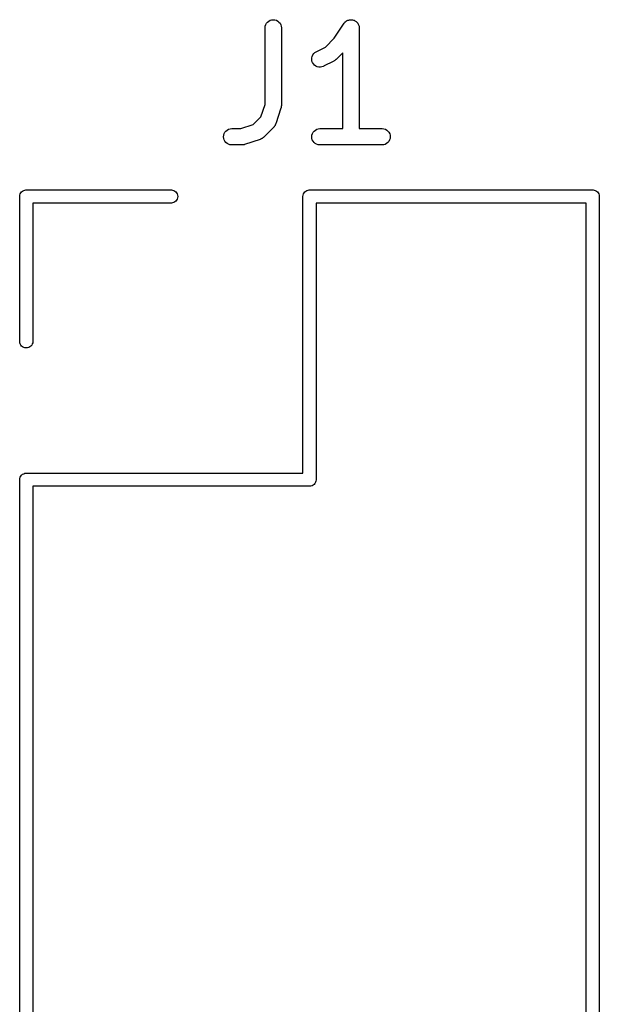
# Model space of a CAD drawing. Extents: x 4.83 to 6.45, y -3.91 to -3.08.
# Tile 13 of 13: x 6.25 to 6.45, y -3.44 to -3.08. Entities that reach past the tile are written whole.
import ezdxf

# ---------------------------------------------------------------- set-up
doc = ezdxf.new("R2010")
doc.units = 0
doc.header["$MEASUREMENT"] = 0
doc.layers.add('BLACK', color=7, linetype='CONTINUOUS')

msp = doc.modelspace()

# ---------------------------------------------------------------- linework, layer by layer
at = {"layer": 'BLACK', "linetype": 'CONTINUOUS'}
for p, q in [((6.33481, -3.0846), (6.33526, -3.08424)), ((6.33526, -3.08424), (6.33577, -3.08397)), ((6.33577, -3.08397), (6.33632, -3.08381)), ((6.33632, -3.08381), (6.3369, -3.08376)), ((6.3369, -3.08376), (6.33747, -3.08382)), ((6.33747, -3.08382), (6.33802, -3.08399)), ((6.33802, -3.08399), (6.33853, -3.08426)), ((6.33853, -3.08426), (6.33897, -3.08463)), ((6.36294, -3.08459), (6.36317, -3.08441)), ((6.36317, -3.08441), (6.36338, -3.08424)), ((6.36338, -3.08424), (6.36339, -3.08423)), ((6.36338, -3.08424), (6.36338, -3.08424)), ((6.36339, -3.08423), (6.36365, -3.08409)), ((6.36365, -3.08409), (6.36389, -3.08397)), ((6.36389, -3.08397), (6.36389, -3.08397)), ((6.36389, -3.08397), (6.3639, -3.08397)), ((6.3639, -3.08397), (6.36418, -3.08388)), ((6.36418, -3.08388), (6.36444, -3.08381)), ((6.36444, -3.08381), (6.36445, -3.08381)), ((6.36445, -3.08381), (6.36473, -3.08378)), ((6.36445, -3.08381), (6.36445, -3.08381)), ((6.36473, -3.08378), (6.36502, -3.08376)), ((6.36502, -3.08376), (6.36502, -3.08376)), ((6.36502, -3.08376), (6.36532, -3.08379)), ((6.36502, -3.08376), (6.36502, -3.08376)), ((6.36532, -3.08379), (6.36559, -3.08382)), ((6.36559, -3.08382), (6.36559, -3.08382)), ((6.36559, -3.08382), (6.3656, -3.08382)), ((6.3656, -3.08382), (6.36589, -3.08391)), ((6.36589, -3.08391), (6.36614, -3.08399)), ((6.36614, -3.08399), (6.36614, -3.08399)), ((6.36614, -3.08399), (6.36615, -3.08399)), ((6.36615, -3.08399), (6.3664, -3.08413)), ((6.3664, -3.08413), (6.36665, -3.08426)), ((6.36665, -3.08426), (6.36665, -3.08426)), ((6.36665, -3.08426), (6.36665, -3.08426)), ((6.36665, -3.08426), (6.36687, -3.08444)), ((6.36687, -3.08444), (6.36709, -3.08463)), ((6.33392, -3.08667), (6.33399, -3.08609)), ((6.33392, -3.08671), (6.33392, -3.08667)), ((6.33392, -3.11435), (6.33392, -3.08671)), ((6.33399, -3.08609), (6.33416, -3.08554)), ((6.33416, -3.08554), (6.33444, -3.08504)), ((6.33444, -3.08504), (6.33481, -3.0846)), ((6.33897, -3.08463), (6.33934, -3.08507)), ((6.33934, -3.08507), (6.33961, -3.08558)), ((6.33961, -3.08558), (6.33977, -3.08613)), ((6.33977, -3.08613), (6.33983, -3.08671)), ((6.33983, -3.08671), (6.33983, -3.11483)), ((6.35895, -3.09045), (6.36254, -3.08507)), ((6.36254, -3.08507), (6.36256, -3.08504)), ((6.36256, -3.08504), (6.36275, -3.08481)), ((6.36256, -3.08504), (6.36256, -3.08504)), ((6.36256, -3.08504), (6.36256, -3.08504)), ((6.36256, -3.08504), (6.36256, -3.08504)), ((6.36275, -3.08481), (6.36293, -3.0846)), ((6.36293, -3.0846), (6.36294, -3.08459)), ((6.36293, -3.0846), (6.36293, -3.0846)), ((6.36709, -3.08463), (6.36709, -3.08463)), ((6.36709, -3.08463), (6.3671, -3.08463)), ((6.3671, -3.08463), (6.36729, -3.08487)), ((6.36729, -3.08487), (6.36746, -3.08507)), ((6.36746, -3.08507), (6.36746, -3.08508)), ((6.36746, -3.08508), (6.36746, -3.08508)), ((6.36746, -3.08508), (6.36761, -3.08535)), ((6.36761, -3.08535), (6.36773, -3.08558)), ((6.36773, -3.08558), (6.36773, -3.08558)), ((6.36773, -3.08558), (6.36773, -3.08559)), ((6.36773, -3.08559), (6.36781, -3.08587)), ((6.36781, -3.08587), (6.36789, -3.08613)), ((6.36789, -3.08613), (6.36789, -3.08614)), ((6.36789, -3.08614), (6.3679, -3.08614)), ((6.3679, -3.08614), (6.36792, -3.08643)), ((6.36792, -3.08643), (6.36795, -3.08671)), ((6.36795, -3.08671), (6.36795, -3.12313)), ((6.35575, -3.09366), (6.35895, -3.09045)), ((6.35243, -3.09532), (6.35575, -3.09366)), ((6.3508, -3.09815), (6.35082, -3.09757)), ((6.3509, -3.09872), (6.3508, -3.09815)), ((6.35082, -3.09757), (6.35095, -3.09701)), ((6.3511, -3.09926), (6.3509, -3.09872)), ((6.35095, -3.09701), (6.35119, -3.09649)), ((6.35119, -3.09649), (6.35152, -3.09602)), ((6.35152, -3.09602), (6.35194, -3.09562)), ((6.35194, -3.09562), (6.35243, -3.09532)), ((6.35882, -3.09872), (6.35507, -3.1006)), ((6.35896, -3.09863), (6.35882, -3.09872)), ((6.35911, -3.09856), (6.35896, -3.09863)), ((6.3592, -3.09848), (6.35911, -3.09856)), ((6.35931, -3.09842), (6.3592, -3.09848)), ((6.35943, -3.0983), (6.35931, -3.09842)), ((6.35956, -3.0982), (6.35943, -3.0983)), ((6.35959, -3.09817), (6.35956, -3.0982)), ((6.36205, -3.09571), (6.35959, -3.09817)), ((6.36205, -3.12313), (6.36205, -3.09571)), ((6.3514, -3.09975), (6.3511, -3.09926)), ((6.3518, -3.10017), (6.3514, -3.09975)), ((6.35226, -3.10051), (6.3518, -3.10017)), ((6.35279, -3.10075), (6.35226, -3.10051)), ((6.35335, -3.10088), (6.35279, -3.10075)), ((6.35392, -3.1009), (6.35335, -3.10088)), ((6.35449, -3.10081), (6.35392, -3.1009)), ((6.35503, -3.10062), (6.35449, -3.10081)), ((6.35507, -3.1006), (6.35503, -3.10062)), ((6.33242, -3.11886), (6.33392, -3.11435)), ((6.33968, -3.11576), (6.3378, -3.12139)), ((6.33971, -3.1156), (6.33968, -3.11576)), ((6.33976, -3.11544), (6.33971, -3.1156)), ((6.33978, -3.11532), (6.33976, -3.11544)), ((6.33981, -3.1152), (6.33978, -3.11532)), ((6.33983, -3.11487), (6.33981, -3.11504)), ((6.33981, -3.11504), (6.33981, -3.1152)), ((6.33983, -3.11483), (6.33983, -3.11487)), ((6.32966, -3.12162), (6.33242, -3.11886)), ((6.3198, -3.12398), (6.32024, -3.12362)), ((6.32024, -3.12362), (6.32075, -3.12335)), ((6.32075, -3.12335), (6.3213, -3.12318)), ((6.3213, -3.12318), (6.32188, -3.12313)), ((6.32188, -3.12313), (6.32515, -3.12313)), ((6.32515, -3.12313), (6.32966, -3.12162)), ((6.33709, -3.12254), (6.33334, -3.12629)), ((6.33714, -3.12247), (6.33709, -3.12254)), ((6.33721, -3.12242), (6.33714, -3.12247)), ((6.33733, -3.12225), (6.33721, -3.12242)), ((6.33746, -3.1221), (6.33733, -3.12225)), ((6.3375, -3.12202), (6.33746, -3.1221)), ((6.33755, -3.12195), (6.3375, -3.12202)), ((6.33763, -3.12177), (6.33755, -3.12195)), ((6.33773, -3.12159), (6.33763, -3.12177)), ((6.33775, -3.12151), (6.33773, -3.12159)), ((6.33779, -3.12143), (6.33775, -3.12151)), ((6.3378, -3.12139), (6.33779, -3.12143)), ((6.35167, -3.12398), (6.35212, -3.12362)), ((6.35212, -3.12362), (6.35262, -3.12335)), ((6.35262, -3.12335), (6.35318, -3.12318)), ((6.35318, -3.12318), (6.35375, -3.12313)), ((6.35375, -3.12313), (6.36205, -3.12313)), ((6.36795, -3.12313), (6.37625, -3.12313)), ((6.37625, -3.12313), (6.37629, -3.12313)), ((6.37629, -3.12313), (6.37686, -3.12319)), ((6.37686, -3.12319), (6.37741, -3.12336)), ((6.37741, -3.12336), (6.37791, -3.12364)), ((6.37791, -3.12364), (6.37836, -3.12401)), ((6.31893, -3.12606), (6.31899, -3.12548)), ((6.31898, -3.12663), (6.31893, -3.12606)), ((6.31914, -3.12718), (6.31898, -3.12663)), ((6.31899, -3.12548), (6.31916, -3.12493)), ((6.31941, -3.12769), (6.31914, -3.12718)), ((6.31916, -3.12493), (6.31943, -3.12443)), ((6.31943, -3.12443), (6.3198, -3.12398)), ((6.33219, -3.127), (6.32656, -3.12888)), ((6.33227, -3.12697), (6.33219, -3.127)), ((6.33235, -3.12694), (6.33227, -3.12697)), ((6.33253, -3.12685), (6.33235, -3.12694)), ((6.33271, -3.12677), (6.33253, -3.12685)), ((6.33278, -3.12672), (6.33271, -3.12677)), ((6.33286, -3.12668), (6.33278, -3.12672)), ((6.33302, -3.12655), (6.33286, -3.12668)), ((6.33318, -3.12644), (6.33302, -3.12655)), ((6.33324, -3.12637), (6.33318, -3.12644)), ((6.33331, -3.12632), (6.33324, -3.12637)), ((6.33334, -3.12629), (6.33331, -3.12632)), ((6.3508, -3.12606), (6.35086, -3.12548)), ((6.35085, -3.12663), (6.3508, -3.12606)), ((6.35101, -3.12718), (6.35085, -3.12663)), ((6.35086, -3.12548), (6.35103, -3.12493)), ((6.35128, -3.12769), (6.35101, -3.12718)), ((6.35103, -3.12493), (6.3513, -3.12443)), ((6.3513, -3.12443), (6.35167, -3.12398)), ((6.37836, -3.12401), (6.37872, -3.12446)), ((6.37872, -3.12446), (6.37898, -3.12497)), ((6.37914, -3.12667), (6.37897, -3.12722)), ((6.37898, -3.12497), (6.37915, -3.12552)), ((6.3792, -3.1261), (6.37914, -3.12667)), ((6.37915, -3.12552), (6.3792, -3.1261)), ((6.31977, -3.12814), (6.31941, -3.12769)), ((6.32021, -3.12851), (6.31977, -3.12814)), ((6.32072, -3.12879), (6.32021, -3.12851)), ((6.32126, -3.12897), (6.32072, -3.12879)), ((6.32184, -3.12903), (6.32126, -3.12897)), ((6.32188, -3.12903), (6.32184, -3.12903)), ((6.32563, -3.12903), (6.32188, -3.12903)), ((6.32579, -3.12901), (6.32563, -3.12903)), ((6.32596, -3.12901), (6.32579, -3.12901)), ((6.32608, -3.12899), (6.32596, -3.12901)), ((6.3262, -3.12897), (6.32608, -3.12899)), ((6.32636, -3.12893), (6.3262, -3.12897)), ((6.32652, -3.12889), (6.32636, -3.12893)), ((6.32656, -3.12888), (6.32652, -3.12889)), ((6.35164, -3.12814), (6.35128, -3.12769)), ((6.35208, -3.12851), (6.35164, -3.12814)), ((6.35259, -3.12879), (6.35208, -3.12851)), ((6.35314, -3.12897), (6.35259, -3.12879)), ((6.35371, -3.12903), (6.35314, -3.12897)), ((6.35375, -3.12903), (6.35371, -3.12903)), ((6.37625, -3.12903), (6.35375, -3.12903)), ((6.37682, -3.12897), (6.37625, -3.12903)), ((6.37737, -3.12881), (6.37682, -3.12897)), ((6.37788, -3.12854), (6.37737, -3.12881)), ((6.37833, -3.12817), (6.37788, -3.12854)), ((6.37869, -3.12773), (6.37833, -3.12817)), ((6.37897, -3.12722), (6.37869, -3.12773)), ((6.24526, -3.14764), (6.24531, -3.14717)), ((6.24528, -3.14775), (6.24526, -3.14764)), ((6.24528, -3.20012), (6.24528, -3.14775)), ((6.24531, -3.14717), (6.24544, -3.14673)), ((6.24544, -3.14673), (6.24566, -3.14632)), ((6.24566, -3.14632), (6.24596, -3.14596)), ((6.24596, -3.14596), (6.24632, -3.14566)), ((6.24632, -3.14566), (6.24673, -3.14544)), ((6.24673, -3.14544), (6.24717, -3.14531)), ((6.24717, -3.14531), (6.24752, -3.14528)), ((6.24752, -3.14528), (6.24764, -3.14526)), ((6.24752, -3.14528), (6.24752, -3.14528)), ((6.24764, -3.14526), (6.24775, -3.14528)), ((6.24775, -3.14528), (6.30012, -3.14528)), ((6.30012, -3.14528), (6.30046, -3.14531)), ((6.30046, -3.14531), (6.30091, -3.14544)), ((6.30091, -3.14544), (6.30132, -3.14566)), ((6.30132, -3.14566), (6.30168, -3.14596)), ((6.30168, -3.14596), (6.30197, -3.14632)), ((6.30197, -3.14632), (6.30219, -3.14673)), ((6.30219, -3.14855), (6.30197, -3.14896)), ((6.30219, -3.14673), (6.30233, -3.14717)), ((6.30233, -3.1481), (6.30219, -3.14855)), ((6.30233, -3.14717), (6.30237, -3.14764)), ((6.30237, -3.14764), (6.30233, -3.1481)), ((6.34763, -3.14764), (6.34767, -3.14717)), ((6.34764, -3.14775), (6.34763, -3.14764)), ((6.34764, -3.24764), (6.34764, -3.14775)), ((6.34767, -3.14717), (6.34781, -3.14673)), ((6.34781, -3.14673), (6.34803, -3.14632)), ((6.34803, -3.14632), (6.34832, -3.14596)), ((6.34832, -3.14596), (6.34868, -3.14566)), ((6.34868, -3.14566), (6.34909, -3.14544)), ((6.34909, -3.14544), (6.34954, -3.14531)), ((6.34954, -3.14531), (6.34988, -3.14528)), ((6.34988, -3.14528), (6.35, -3.14526)), ((6.34988, -3.14528), (6.34988, -3.14528)), ((6.35, -3.14526), (6.35012, -3.14528)), ((6.35012, -3.14528), (6.45225, -3.14528)), ((6.45225, -3.14528), (6.45236, -3.14526)), ((6.45236, -3.14526), (6.45248, -3.14528)), ((6.45248, -3.14528), (6.45248, -3.14528)), ((6.45248, -3.14528), (6.45283, -3.14531)), ((6.45283, -3.14531), (6.45327, -3.14544)), ((6.45327, -3.14544), (6.45368, -3.14566)), ((6.45368, -3.14566), (6.45404, -3.14596)), ((6.45404, -3.14596), (6.45434, -3.14632)), ((6.45434, -3.14632), (6.45456, -3.14673)), ((6.45456, -3.14673), (6.45469, -3.14717)), ((6.45469, -3.14717), (6.45474, -3.14764)), ((6.45474, -3.14764), (6.45472, -3.14775)), ((6.45472, -3.14775), (6.45472, -3.75225)), ((6.30012, -3.15), (6.25, -3.15)), ((6.25, -3.15), (6.25, -3.20012)), ((6.30046, -3.14997), (6.30012, -3.15)), ((6.30091, -3.14983), (6.30046, -3.14997)), ((6.30132, -3.14961), (6.30091, -3.14983)), ((6.30168, -3.14932), (6.30132, -3.14961)), ((6.30197, -3.14896), (6.30168, -3.14932)), ((6.35236, -3.15), (6.35236, -3.24988)), ((6.45, -3.15), (6.35236, -3.15)), ((6.45, -3.75), (6.45, -3.15)), ((6.24531, -3.20046), (6.24528, -3.20012)), ((6.24544, -3.20091), (6.24531, -3.20046)), ((6.24566, -3.20132), (6.24544, -3.20091)), ((6.24596, -3.20168), (6.24566, -3.20132)), ((6.24632, -3.20197), (6.24596, -3.20168)), ((6.24932, -3.20168), (6.24896, -3.20197)), ((6.24961, -3.20132), (6.24932, -3.20168)), ((6.24983, -3.20091), (6.24961, -3.20132)), ((6.24997, -3.20046), (6.24983, -3.20091)), ((6.25, -3.20012), (6.24997, -3.20046)), ((6.24673, -3.20219), (6.24632, -3.20197)), ((6.24717, -3.20233), (6.24673, -3.20219)), ((6.24764, -3.20237), (6.24717, -3.20233)), ((6.2481, -3.20233), (6.24764, -3.20237)), ((6.24855, -3.20219), (6.2481, -3.20233)), ((6.24896, -3.20197), (6.24855, -3.20219)), ((6.24596, -3.24832), (6.24632, -3.24803)), ((6.24632, -3.24803), (6.24673, -3.24781)), ((6.24673, -3.24781), (6.24717, -3.24767)), ((6.24717, -3.24767), (6.24752, -3.24764)), ((6.24752, -3.24764), (6.24764, -3.24763)), ((6.24764, -3.24763), (6.24775, -3.24764)), ((6.24775, -3.24764), (6.34764, -3.24764)), ((6.24526, -3.25), (6.24531, -3.24954)), ((6.24528, -3.25012), (6.24526, -3.25)), ((6.24528, -3.75225), (6.24528, -3.25012)), ((6.24531, -3.24954), (6.24544, -3.24909)), ((6.24544, -3.24909), (6.24566, -3.24868)), ((6.24566, -3.24868), (6.24596, -3.24832)), ((6.35168, -3.25168), (6.35132, -3.25197)), ((6.35197, -3.25132), (6.35168, -3.25168)), ((6.35219, -3.25091), (6.35197, -3.25132)), ((6.35233, -3.25046), (6.35219, -3.25091)), ((6.35237, -3.25), (6.35233, -3.25046)), ((6.35236, -3.24988), (6.35237, -3.25)), ((6.34988, -3.25236), (6.25, -3.25236)), ((6.25, -3.25236), (6.25, -3.75)), ((6.35, -3.25237), (6.34988, -3.25236)), ((6.35012, -3.25236), (6.35, -3.25237)), ((6.35046, -3.25233), (6.35012, -3.25236)), ((6.35012, -3.25236), (6.35012, -3.25236)), ((6.35091, -3.25219), (6.35046, -3.25233)), ((6.35132, -3.25197), (6.35091, -3.25219))]:
    msp.add_line(p, q, dxfattribs=at)

doc.saveas('drawing.dxf')
